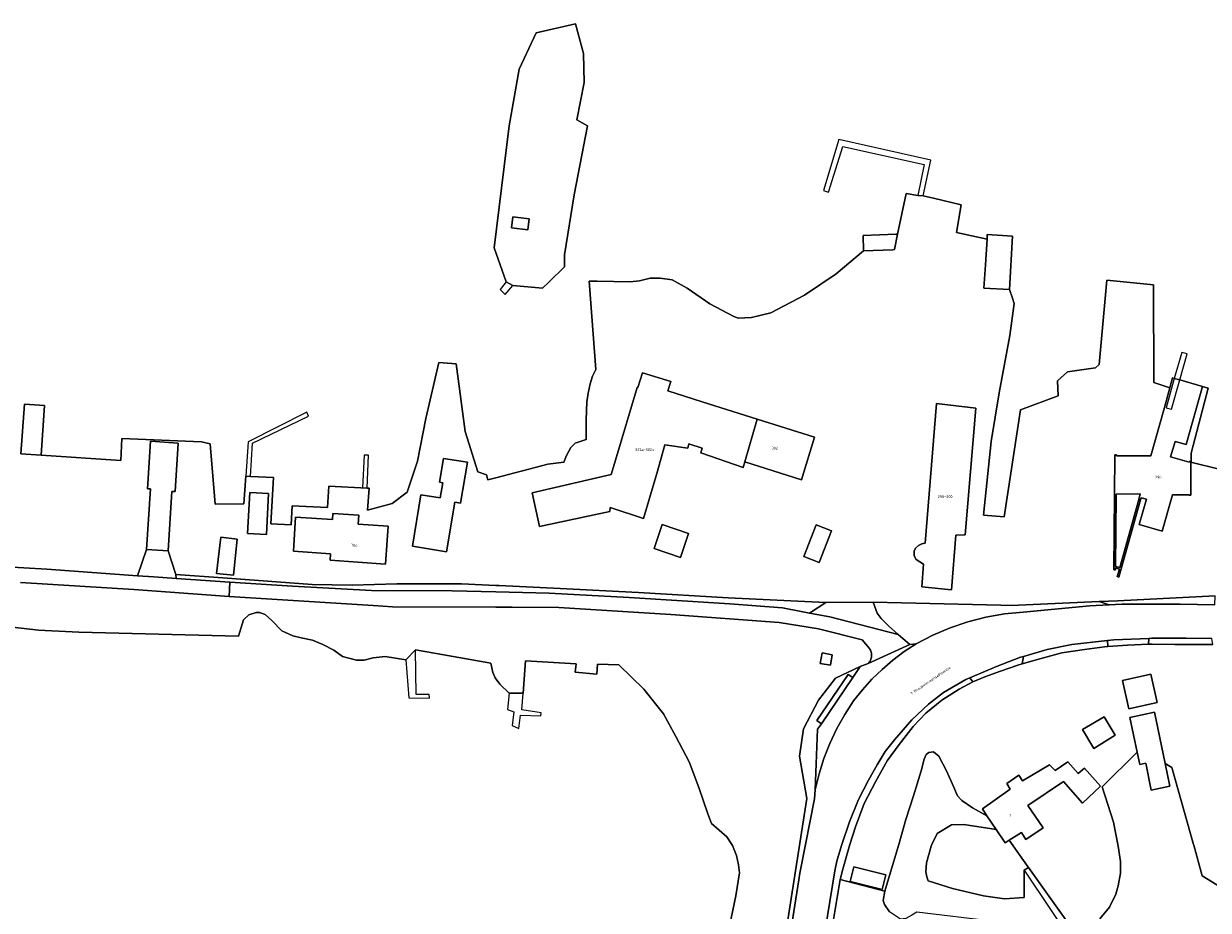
# Model space of a CAD drawing. Extents: x 130820 to 136569, y 465030 to 468172.
# Tile 9 of 41: x 133113 to 133331, y 466488 to 466651. Entities that reach past the tile are written whole.
import ezdxf
from ezdxf.enums import TextEntityAlignment as Align

# ---------------------------------------------------------------- set-up
doc = ezdxf.new("R2010")
doc.units = 0
for name, color, linetype in [('B-XX-GK-BESCHOEIING-G', 8, 'GK-BESCHOEIING'), ('B-XX-GR-GRAS-GV', 8, 'Continuous'), ('B-XX-GR-GROENVOORZIENING-GV', 8, 'Continuous'), ('B-XX-KW-KUNSTWERK_STEIGER-GV', 8, 'Continuous'), ('B-XX-OG-BEBOUWING-GV', 8, 'Continuous'), ('B-XX-OG-TERREIN_ERF-GV', 8, 'Continuous'), ('B-XX-OG-WATER-GV', 8, 'Continuous'), ('B-XX-VH-VERHARDING_GESLOTEN-GV', 8, 'Continuous'), ('B-XX-VH-VERHARDING_OPEN-GV', 8, 'Continuous')]:
    doc.layers.add(name, color=color, linetype=linetype)
doc.layers.add('N-WE-OG-BEBOUWING_HUISNUMMER-T25', color=7, linetype='Continuous', lineweight=25)
doc.layers.add('N-WE-OG-BEBOUWING_STRAATNAAM-T25', color=7, linetype='Continuous', lineweight=25)
doc.styles.add('NLCS-ISO-M200-T25', font='NLCS-ISO.ttf', dxfattribs={"height": 0.5})
doc.linetypes.add('GK-BESCHOEIING', pattern='A,30,-5,[1,NLCS.SHX,S=1,R=0,X=0,Y=0],-5', length=40)

msp = doc.modelspace()

# ---------------------------------------------------------------- linework, layer by layer
at = {"layer": 'B-XX-GK-BESCHOEIING-G'}
for points in [[(133189.478, 466588.681), (133192.694, 466588.424), (133194.334, 466576.012)], [(133183.663, 466564.811), (133180.942, 466562.768), (133176.378, 466561.527), (133176.673, 466565.546), (133176.323, 466565.564), (133169.292, 466565.935), (133169.043, 466562.016), (133162.512, 466562.306), (133162.323, 466558.836), (133158.564, 466559.017), (133159.079, 466567.546), (133154.875, 466567.716), (133153.99, 466567.753), (133153.61, 466562.675), (133148.333, 466562.609), (133147.421, 466573.736), (133145.84, 466574.108)], [(133130.999, 466570.633), (133116.363, 466571.629)]]:
    msp.add_lwpolyline(points, dxfattribs=at)
at = {"layer": 'B-XX-GR-GRAS-GV'}
msp.add_lwpolyline([(133297.191, 466495.323), (133297.958, 466495.793), (133297.806, 466496.008), (133294.396, 466500.808), (133293.681, 466500.351), (133292.016, 466502.803), (133286.075, 466503.688), (133283.775, 466503.653), (133281.149, 466502.061), (133280.175, 466500), (133280.036, 466499.707), (133279.184, 466496.643), (133279.059, 466495.015), (133279.249, 466494.068), (133279.486, 466493.321), (133283.962, 466491.915), (133289.711, 466490.605), (133293.523, 466490.039), (133297.147, 466490.246)], close=True, dxfattribs=at)
at = {"layer": 'B-XX-GR-GROENVOORZIENING-GV'}
for points in [[(133269.411, 466544.565), (133270.142, 466542.599), (133270.834, 466541.559), (133272.205, 466540.254), (133274.016, 466538.626), (133276.121, 466536.829), (133277.304, 466536.929), (133280.36, 466538.523), (133283.529, 466539.877), (133286.794, 466540.982), (133290.134, 466541.832), (133293.53, 466542.421), (133296.961, 466542.747), (133309.261, 466543.897), (133312.803, 466544.101), (133310.956, 466544.706), (133294.776, 466543.981), (133292.85, 466544.026), (133274.613, 466544.495)], [(133312.561, 466536.415), (133312.479, 466537.553), (133305.917, 466536.796), (133301.406, 466535.876), (133297.031, 466534.603), (133296.777, 466533.24), (133300.033, 466534.153), (133304.116, 466535.267), (133308.282, 466535.907), (133311.926, 466536.364)], [(133245.286, 466432.516), (133245.838, 466432.444), (133246.222, 466432.385), (133252.285, 466471.763), (133255.73, 466493.502), (133255.924, 466494.729), (133256.941, 466500), (133258.569, 466508.432), (133258.738, 466510.091), (133259.161, 466521.203), (133259.868, 466522.244), (133259.049, 466522.801), (133264.806, 466531.277), (133265.626, 466530.721), (133267.023, 466532.779), (133262.458, 466530.64), (133259.305, 466526.545), (133256.593, 466521.288), (133255.837, 466516.247), (133257.161, 466508.498)]]:
    msp.add_lwpolyline(points, close=True, dxfattribs=at)
msp.add_lwpolyline([(133260.374, 466475.941), (133263.334, 466493.561), (133263.369, 466493.769), (133263.699, 466495.05), (133265.079, 466500), (133266.136, 466503.279), (133267.719, 466507.557), (133269.806, 466511.568), (133271.946, 466515.429), (133274.174, 466518.416), (133276.773, 466521.709), (133279.084, 466524.197), (133282.022, 466526.594), (133285.191, 466528.62), (133287.696, 466529.909), (133287.15, 466530.698), (133286.414, 466530.39), (133282.351, 466527.975), (133279.584, 466525.831), (133276.478, 466522.98), (133273.336, 466519.279), (133271.594, 466517.15), (133270.107, 466514.675), (133268.552, 466511.824), (133266.708, 466508.267), (133265.046, 466504.213), (133263.632, 466500), (133263.573, 466499.825), (133262.718, 466496.961), (133262.321, 466495.154), (133259.217, 466475.977)], dxfattribs=at)
at = {"layer": 'B-XX-KW-KUNSTWERK_STEIGER-GV'}
for points in [[(133263.808, 466628.386), (133278.784, 466625.088), (133277.625, 466619.403), (133278.608, 466619.332), (133279.972, 466625.887), (133263.087, 466629.675), (133260.228, 466620.29), (133261.187, 466620.004)], [(133201.726, 466601.168), (133203.091, 466602.806), (133201.894, 466603.517), (133200.762, 466602.079)], [(133325.786, 466585.47), (133327.147, 466590.24), (133326.141, 466590.509), (133324.772, 466585.744), (133323.261, 466580.34), (133324.268, 466580.064)], [(133153.99, 466567.753), (133154.875, 466567.716), (133155.241, 466573.809), (133165.501, 466578.782), (133165.191, 466579.512), (133154.436, 466574.071)], [(133176.323, 466565.564), (133176.588, 466571.644), (133175.772, 466571.653), (133175.427, 466565.611)], [(133187.793, 466526.955), (133187.707, 466527.629), (133185.357, 466527.619), (133185.175, 466535.822), (133183.405, 466534.013), (133183.966, 466526.997)], [(133204.783, 466524.813), (133205.015, 466527.867), (133202.414, 466527.83), (133202.132, 466524.873), (133203.314, 466524.44), (133202.98, 466521.883), (133204.189, 466521.351), (133204.549, 466523.809), (133208.277, 466523.715), (133208.344, 466524.217)], [(133306.77, 466483.39), (133297.958, 466495.793), (133297.191, 466495.323), (133307.237, 466480.249), (133310.208, 466480.621), (133309.922, 466481.342), (133307.799, 466481.108), (133306.39, 466483.212)]]:
    msp.add_lwpolyline(points, close=True, dxfattribs=at)
at = {"layer": 'B-XX-OG-BEBOUWING-GV'}
for points in [[(133205.861, 466613.054), (133206.118, 466615.1), (133203.105, 466615.484), (133202.843, 466613.431)], [(133294.466, 466602.093), (133294.493, 466602.091), (133295.046, 466611.905), (133290.387, 466612.194), (133290.334, 466611.334), (133290.042, 466606.635), (133289.776, 466602.352)], [(133229.575, 466568.281), (133231.084, 466573.501), (133235.27, 466572.914), (133235.507, 466573.719), (133237.946, 466572.93), (133237.685, 466572.076), (133245.506, 466569.343), (133245.79, 466570.373), (133248.033, 466578.27), (133237.954, 466581.458), (133231.638, 466583.455), (133232.171, 466585.209), (133226.95, 466586.796), (133226.12, 466584.063), (133226.01, 466584.096), (133222.02, 466570.729), (133221.219, 466568.046), (133206.668, 466564.697), (133208.043, 466558.488), (133220.952, 466561.287), (133221.041, 466562.014), (133227.175, 466559.981)], [(133313.78, 466564.308), (133314.086, 466564.302), (133314.09, 466564.462), (133318.513, 466564.494), (133318.238, 466563.48), (133318.551, 466563.393), (133318.67, 466563.811), (133319.658, 466563.531), (133318.348, 466558.864), (133322.548, 466557.679), (133324.437, 466564.349), (133327.503, 466564.354), (133327.505, 466564.285), (133327.812, 466564.286), (133327.855, 466570.358), (133327.856, 466570.443), (133327.53, 466570.446), (133327.527, 466570.337), (133324.106, 466571.319), (133324.913, 466574.162), (133326.962, 466573.584), (133329.986, 466584.252), (133325.786, 466585.47), (133324.772, 466585.744), (133324.467, 466585.825), (133323.962, 466584.007), (133322.967, 466580.421), (133320.47, 466571.482), (133314.174, 466571.525), (133314.17, 466571.683), (133313.851, 466571.679)], [(133116.363, 466571.629), (133116.943, 466580.738), (133113.275, 466580.979), (133112.605, 466571.885), (133112.604, 466571.869)], [(133276.953, 466553.086), (133277.314, 466552.416), (133277.971, 466552), (133278.652, 466551.585), (133278.369, 466547.428), (133283.78, 466546.885), (133284.619, 466556.931), (133286.294, 466556.956), (133288.294, 466580.304), (133281.054, 466581.119), (133278.966, 466555.418), (133278.367, 466555.334), (133277.722, 466554.999), (133277.18, 466554.515), (133276.939, 466553.961)], [(133248.033, 466578.27), (133245.79, 466570.373), (133256.212, 466567.094), (133258.621, 466574.922)], [(133135.701, 466554.288), (133139.684, 466554.024), (133140.408, 466564.966), (133140.969, 466564.928), (133141.559, 466573.85), (133136.461, 466574.188), (133135.884, 466565.462), (133136.438, 466565.426)], [(133193.492, 466562.809), (133194.743, 466570.345), (133190.332, 466571.042), (133189.639, 466566.649), (133190.23, 466566.552), (133189.769, 466563.762), (133186.21, 466564.351), (133184.646, 466554.907), (133190.915, 466553.868), (133192.425, 466562.988)], [(133154.706, 466564.748), (133154.3, 466557.235), (133157.769, 466557.048), (133158.175, 466564.561)], [(133169.567, 466553.493), (133169.48, 466552.316), (133179.68, 466551.564), (133180.196, 466558.551), (133174.635, 466558.961), (133174.758, 466560.624), (133170, 466560.901), (133169.936, 466559.813), (133163.149, 466560.21), (133162.786, 466553.995)], [(133233.94, 466552.816), (133235.415, 466557.241), (133230.578, 466558.864), (133229.093, 466554.438)], [(133259.465, 466551.898), (133261.706, 466557.698), (133258.881, 466558.805), (133256.61, 466553.011)], [(133152.425, 466556.186), (133149.367, 466556.534), (133148.61, 466549.895), (133151.753, 466549.587)], [(133261.85, 466534.935), (133259.987, 466535.248), (133259.658, 466533.294), (133261.524, 466532.979)], [(133321.635, 466526.119), (133320.467, 466531.347), (133315.254, 466530.211), (133316.39, 466524.999)], [(133317.96, 466517.028), (133318.442, 466514.734), (133319.518, 466514.961), (133320.554, 466510.016), (133323.968, 466510.73), (133323.084, 466514.941), (133321.111, 466524.334), (133316.625, 466523.385)], [(133311.871, 466523.524), (133307.917, 466521.184), (133309.984, 466517.69), (133313.92, 466520.124)], [(133290.326, 466505.279), (133292.016, 466502.803), (133293.681, 466500.351), (133294.396, 466500.808), (133296.652, 466502.248), (133297.473, 466500.935), (133300.689, 466503.085), (133297.847, 466507.195), (133304.429, 466511.599), (133307.919, 466507.599), (133311.22, 466510.752), (133308.241, 466514.059), (133307.081, 466513.09), (133305.221, 466515.239), (133302.896, 466513.627), (133301.853, 466514.687), (133296.849, 466511.758), (133296.207, 466512.774), (133293.981, 466511.264), (133294.573, 466510.197), (133289.505, 466506.567)], [(133271.038, 466491.755), (133271.709, 466494.47), (133265.814, 466495.927), (133265.143, 466493.212)]]:
    msp.add_lwpolyline(points, close=True, dxfattribs=at)
at = {"layer": 'B-XX-OG-TERREIN_ERF-GV'}
for points in [[(133201.894, 466603.517), (133203.091, 466602.806), (133208.579, 466602.367), (133209.719, 466603.449), (133212.62, 466606.248), (133212.633, 466608.491), (133214.402, 466619.533), (133216.86, 466632.214), (133214.876, 466633.335), (133216.256, 466640.15), (133216.132, 466645.53), (133214.64, 466650.989), (133207.414, 466649.294), (133204.266, 466642.652), (133202.454, 466632.214), (133199.651, 466609.742)], [(133205.861, 466613.054), (133202.843, 466613.431), (133203.105, 466615.484), (133206.118, 466615.1)], [(133267.615, 466609.217), (133272.989, 466609.425), (133273.285, 466609.436), (133273.889, 466612.274), (133273.569, 466612.261), (133267.546, 466612.018)], [(133229.575, 466568.281), (133227.175, 466559.981), (133221.041, 466562.014), (133220.952, 466561.287), (133208.043, 466558.488), (133206.668, 466564.697), (133221.219, 466568.046), (133222.02, 466570.729), (133226.01, 466584.096), (133226.12, 466584.063), (133226.95, 466586.796), (133232.171, 466585.209), (133231.638, 466583.455), (133237.954, 466581.458), (133248.033, 466578.27), (133258.621, 466574.922), (133256.212, 466567.094), (133245.79, 466570.373), (133245.506, 466569.343), (133237.685, 466572.076), (133237.946, 466572.93), (133235.507, 466573.719), (133235.27, 466572.914), (133231.084, 466573.501)], [(133327.856, 466570.443), (133327.866, 466572.006), (133331.033, 466583.973), (133329.986, 466584.252), (133326.962, 466573.584), (133324.913, 466574.162), (133324.106, 466571.319), (133327.527, 466570.337), (133327.53, 466570.446)], [(133276.953, 466553.086), (133276.939, 466553.961), (133277.18, 466554.515), (133277.722, 466554.999), (133278.367, 466555.334), (133278.966, 466555.418), (133281.054, 466581.119), (133288.294, 466580.304), (133286.294, 466556.956), (133284.619, 466556.931), (133283.78, 466546.885), (133278.369, 466547.428), (133278.652, 466551.585), (133277.971, 466552), (133277.314, 466552.416)], [(133193.492, 466562.809), (133192.425, 466562.988), (133190.915, 466553.868), (133184.646, 466554.907), (133186.21, 466564.351), (133189.769, 466563.762), (133190.23, 466566.552), (133189.639, 466566.649), (133190.332, 466571.042), (133194.743, 466570.345)], [(133154.706, 466564.748), (133158.175, 466564.561), (133157.769, 466557.048), (133154.3, 466557.235)], [(133318.551, 466563.393), (133318.238, 466563.48), (133314.758, 466550.96), (133313.957, 466551.176), (133314.086, 466564.302), (133313.78, 466564.308), (133313.647, 466550.52), (133313.959, 466550.516), (133313.962, 466550.88), (133314.681, 466550.677), (133314.298, 466549.301), (133314.601, 466549.216)], [(133318.238, 466563.48), (133318.513, 466564.494), (133314.09, 466564.462), (133314.086, 466564.302), (133313.957, 466551.176), (133314.758, 466550.96)], [(133169.567, 466553.493), (133162.786, 466553.995), (133163.149, 466560.21), (133169.936, 466559.813), (133170, 466560.901), (133174.758, 466560.624), (133174.635, 466558.961), (133180.196, 466558.551), (133179.68, 466551.564), (133169.48, 466552.316)], [(133233.94, 466552.816), (133229.093, 466554.438), (133230.578, 466558.864), (133235.415, 466557.241)], [(133259.465, 466551.898), (133256.61, 466553.011), (133258.881, 466558.805), (133261.706, 466557.698)], [(133152.425, 466556.186), (133151.753, 466549.587), (133148.61, 466549.895), (133149.367, 466556.534)], [(133141.199, 466548.952), (133141.149, 466549.69), (133139.684, 466554.024), (133135.701, 466554.288), (133134.096, 466549.44), (133137.094, 466549.223)], [(133261.85, 466534.935), (133261.524, 466532.979), (133259.658, 466533.294), (133259.987, 466535.248)], [(133287.15, 466530.698), (133287.696, 466529.909), (133289.932, 466530.87), (133292.841, 466531.915), (133295.975, 466533.015), (133296.777, 466533.24), (133297.031, 466534.603), (133296.502, 466534.449), (133292.053, 466532.754)], [(133321.635, 466526.119), (133316.39, 466524.999), (133315.254, 466530.211), (133320.467, 466531.347)], [(133311.871, 466523.524), (133313.92, 466520.124), (133309.984, 466517.69), (133307.917, 466521.184)], [(133271.038, 466491.755), (133265.143, 466493.212), (133265.814, 466495.927), (133271.709, 466494.47)], [(133284.788, 466470.11), (133285.443, 466474.569), (133285.079, 466474.623), (133286.05, 466481.363), (133285.452, 466481.44), (133285.98, 466486.156), (133292.685, 466485.244), (133292.648, 466485.273), (133291.713, 466485.834), (133277.426, 466487.562), (133276.534, 466487.022), (133275.419, 466486.38), (133274.445, 466486.289), (133272.372, 466487.608), (133271.45, 466488.969), (133271.213, 466489.715), (133271.561, 466491.421), (133263.334, 466493.561), (133260.374, 466475.941), (133263.601, 466472.84), (133278.666, 466470.899)]]:
    msp.add_lwpolyline(points, close=True, dxfattribs=at)
for points in [[(133333.253, 466569), (133327.855, 466570.358), (133327.812, 466564.286), (133327.505, 466564.285), (133327.503, 466564.354), (133324.437, 466564.349), (133322.548, 466557.679), (133318.348, 466558.864), (133319.658, 466563.531), (133318.67, 466563.811), (133318.551, 466563.393), (133314.601, 466549.216), (133314.298, 466549.301), (133314.681, 466550.677), (133313.962, 466550.88), (133313.959, 466550.516), (133313.647, 466550.52), (133313.78, 466564.308), (133313.851, 466571.679), (133314.17, 466571.683), (133314.174, 466571.525), (133320.47, 466571.482), (133322.967, 466580.421), (133323.962, 466584.007), (133321.008, 466585.018), (133320.938, 466602.985), (133312.397, 466603.824), (133310.977, 466588.331), (133310.262, 466587.678), (133305.135, 466586.973), (133303.274, 466585.317), (133303.45, 466582.525), (133296.516, 466579.992), (133293.464, 466560.307), (133289.71, 466560.603), (133291.099, 466574.126), (133292.56, 466583.098), (133294.54, 466593.658), (133295.311, 466599.518), (133295.018, 466600.491), (133294.466, 466602.093), (133289.776, 466602.352), (133290.042, 466606.635), (133290.334, 466611.334), (133284.706, 466612.611), (133285.563, 466617.65), (133280.516, 466618.899), (133278.608, 466619.332), (133277.625, 466619.403), (133275.48, 466619.753), (133273.889, 466612.274), (133273.285, 466609.436), (133272.989, 466609.425), (133267.615, 466609.217), (133262.606, 466604.961), (133256.767, 466601.043), (133250.541, 466597.819), (133247.029, 466596.964), (133244.53, 466596.825), (133243.775, 466597.139), (133239.362, 466599.473), (133235.191, 466602.361), (133232.416, 466603.894), (133230.235, 466604.211), (133228.361, 466604.157), (133226.417, 466603.701), (133224.67, 466603.524), (133218.624, 466603.634), (133217.162, 466603.617), (133218.348, 466587.363), (133217.767, 466586.153), (133217.34, 466584.72), (133216.967, 466583.013), (133216.691, 466581.432), (133216.593, 466578.128), (133216.576, 466574.5), (133214.561, 466573.843), (133213.798, 466573.031), (133212.971, 466571.592), (133212.515, 466570.334), (133209.546, 466569.962), (133200, 466567.46), (133198.489, 466567.064), (133198.272, 466567.982), (133196.681, 466568.583), (133194.334, 466576.012), (133192.694, 466588.424), (133189.478, 466588.681), (133187.107, 466578.373), (133185.581, 466570.518), (133183.663, 466564.811), (133180.942, 466562.768), (133176.378, 466561.527), (133176.673, 466565.546), (133176.323, 466565.564), (133169.292, 466565.935), (133169.043, 466562.016), (133162.512, 466562.306), (133162.323, 466558.836), (133158.564, 466559.017), (133159.079, 466567.546), (133154.875, 466567.716), (133153.99, 466567.753), (133153.61, 466562.675), (133148.333, 466562.609), (133147.421, 466573.736), (133145.84, 466574.108), (133131.177, 466574.707), (133130.999, 466570.633), (133116.363, 466571.629), (133112.604, 466571.869)], [(133096.162, 466551.9), (133117.364, 466550.648), (133134.096, 466549.44), (133135.701, 466554.288), (133136.438, 466565.426), (133135.884, 466565.462), (133136.461, 466574.188), (133141.559, 466573.85), (133140.969, 466564.928), (133140.408, 466564.966), (133139.684, 466554.024), (133141.149, 466549.69), (133149.785, 466549.098), (133166.184, 466547.85), (133173.563, 466547.713), (133181.786, 466547.94), (133193.639, 466547.948), (133200, 466547.682), (133200.62, 466547.656), (133211.832, 466547.103), (133226.196, 466546.399), (133242.716, 466545.403), (133260.659, 466544.555), (133269.411, 466544.565), (133274.613, 466544.495), (133292.85, 466544.026), (133294.776, 466543.981), (133310.956, 466544.706), (133314.367, 466544.859), (133332.307, 466545.786)], [(133245.286, 466432.516), (133257.161, 466508.498), (133255.837, 466516.247), (133256.593, 466521.288), (133259.305, 466526.545), (133262.458, 466530.64), (133267.023, 466532.779), (133268.46, 466533.311), (133268.591, 466533.448), (133268.709, 466533.596), (133268.814, 466533.755), (133268.903, 466533.922), (133268.978, 466534.096), (133269.036, 466534.277), (133269.078, 466534.462), (133269.103, 466534.65), (133269.111, 466534.839), (133269.102, 466535.029), (133269.076, 466535.217), (133269.033, 466535.401), (133268.974, 466535.581), (133268.899, 466535.756), (133268.808, 466535.922), (133268.703, 466536.08), (133267.398, 466537.653), (133259.362, 466539.707), (133252.116, 466540.872), (133232.161, 466542.344), (133211.584, 466543.606), (133202.98, 466543.65), (133200, 466543.662), (133180.996, 466543.739), (133177.417, 466543.96), (133150.906, 466545.631), (133133.379, 466546.94), (133112.527, 466548.222)], [(133111.053, 466540.01), (133115.828, 466539.413), (133123.266, 466539.092), (133152.651, 466538.311), (133153.569, 466541.342), (133154.533, 466542.26), (133155.911, 466542.719), (133156.508, 466542.719), (133157.564, 466542.306), (133158.803, 466541.204), (133160.64, 466539.322), (133162.614, 466538.403), (133164.175, 466538.036), (133166.241, 466537.623), (133168.17, 466536.796), (133170.19, 466535.74), (133171.751, 466534.592), (133174.368, 466533.904), (133175.746, 466533.95), (133177.444, 466534.363), (133179.648, 466534.592), (133183.405, 466534.013), (133185.175, 466535.822), (133199.066, 466533.395), (133199.4, 466531.661), (133199.867, 466530.661), (133200.734, 466529.527), (133202.414, 466527.83), (133205.015, 466527.867), (133205.464, 466533.78), (133214.752, 466533.221), (133214.6, 466531.743), (133218.532, 466531.378), (133218.703, 466533.207), (133222.582, 466533.066), (133227.18, 466528.608), (133230.829, 466524.06), (133233.122, 466519.867), (133235.522, 466515.25), (133237.324, 466510.499), (133239.003, 466505.646), (133239.682, 466503.855), (133242.497, 466501.421), (133243.392, 466500), (133243.51, 466499.812), (133244.239, 466497.997), (133244.642, 466496.253), (133244.815, 466494.805), (133244.156, 466490.593), (133237.397, 466458.252)], [(133331.848, 466536.822), (133324.872, 466536.814), (133320.695, 466536.874), (133320.025, 466536.849), (133316.171, 466536.705), (133312.561, 466536.415), (133311.926, 466536.364), (133308.282, 466535.907), (133304.116, 466535.267), (133300.033, 466534.153), (133296.777, 466533.24), (133295.975, 466533.015), (133292.841, 466531.915), (133289.932, 466530.87), (133287.696, 466529.909), (133285.191, 466528.62), (133282.022, 466526.594), (133279.084, 466524.197), (133276.773, 466521.709), (133274.174, 466518.416), (133271.946, 466515.429), (133269.806, 466511.568), (133267.719, 466507.557), (133266.136, 466503.279), (133265.079, 466500), (133263.699, 466495.05), (133263.369, 466493.769), (133263.334, 466493.561), (133271.561, 466491.421), (133274.03, 466499.813), (133274.084, 466500), (133275.407, 466504.601), (133276.812, 466508.95), (133278.214, 466513.55), (133278.779, 466515.736), (133279.166, 466516.567), (133279.635, 466516.949), (133280.483, 466517.038), (133281.446, 466516.277), (133282.865, 466513.546), (133284.187, 466510.664), (133284.89, 466508.949), (133285.678, 466508.135), (133287.676, 466506.79), (133290.326, 466505.279), (133289.505, 466506.567), (133294.573, 466510.197), (133293.981, 466511.264), (133296.207, 466512.774), (133296.849, 466511.758), (133301.853, 466514.687), (133302.896, 466513.627), (133305.221, 466515.239), (133307.081, 466513.09), (133308.241, 466514.059), (133311.22, 466510.752), (133307.919, 466507.599), (133304.429, 466511.599), (133297.847, 466507.195), (133300.689, 466503.085), (133297.473, 466500.935), (133296.652, 466502.248), (133294.396, 466500.808), (133297.806, 466496.008), (133297.958, 466495.793), (133306.77, 466483.39)], [(133311.093, 466486.362), (133312.835, 466488.49), (133314.023, 466490.86), (133314.474, 466492.392), (133314.888, 466494.725), (133314.903, 466496.901), (133314.433, 466499.72), (133314.38, 466500), (133313.602, 466504.133), (133311.497, 466510.631), (133317.96, 466517.028), (133316.625, 466523.385), (133321.111, 466524.334), (133323.084, 466514.941), (133324.319, 466514.154), (133328.333, 466500), (133328.365, 466499.887), (133329.93, 466494.284), (133333.392, 466492.088)]]:
    msp.add_lwpolyline(points, dxfattribs=at)
at = {"layer": 'B-XX-OG-WATER-GV'}
msp.add_lwpolyline([(133201.894, 466603.517), (133199.651, 466609.742), (133202.454, 466632.214), (133204.266, 466642.652), (133207.414, 466649.294), (133214.64, 466650.989), (133216.132, 466645.53), (133216.256, 466640.15), (133214.876, 466633.335), (133216.86, 466632.214), (133214.402, 466619.533), (133212.633, 466608.491), (133212.62, 466606.248), (133209.719, 466603.449), (133208.579, 466602.367), (133203.091, 466602.806)], close=True, dxfattribs=at)
for points in [[(133112.605, 466571.885), (133113.275, 466580.979), (133116.943, 466580.738), (133116.363, 466571.629), (133130.999, 466570.633), (133131.177, 466574.707), (133145.84, 466574.108), (133147.421, 466573.736), (133148.333, 466562.609), (133153.61, 466562.675), (133153.99, 466567.753), (133154.875, 466567.716), (133159.079, 466567.546), (133158.564, 466559.017), (133162.323, 466558.836), (133162.512, 466562.306), (133169.043, 466562.016), (133169.292, 466565.935), (133176.323, 466565.564), (133176.673, 466565.546), (133176.378, 466561.527), (133180.942, 466562.768), (133183.663, 466564.811), (133185.581, 466570.518), (133187.107, 466578.373), (133189.478, 466588.681), (133192.694, 466588.424), (133194.334, 466576.012), (133196.681, 466568.583), (133198.272, 466567.982), (133198.489, 466567.064), (133200, 466567.46), (133209.546, 466569.962), (133212.515, 466570.334), (133212.971, 466571.592), (133213.798, 466573.031), (133214.561, 466573.843), (133216.576, 466574.5), (133216.593, 466578.128), (133216.691, 466581.432), (133216.967, 466583.013), (133217.34, 466584.72), (133217.767, 466586.153), (133218.348, 466587.363), (133217.162, 466603.617), (133218.624, 466603.634), (133224.67, 466603.524), (133226.417, 466603.701), (133228.361, 466604.157), (133230.235, 466604.211), (133232.416, 466603.894), (133235.191, 466602.361), (133239.362, 466599.473), (133243.775, 466597.139), (133244.53, 466596.825), (133247.029, 466596.964), (133250.541, 466597.819), (133256.767, 466601.043), (133262.606, 466604.961), (133267.615, 466609.217), (133267.546, 466612.018), (133273.569, 466612.261), (133273.889, 466612.274), (133275.48, 466619.753), (133277.625, 466619.403), (133278.608, 466619.332), (133280.516, 466618.899), (133285.563, 466617.65), (133284.706, 466612.611), (133290.334, 466611.334), (133290.387, 466612.194), (133295.046, 466611.905), (133294.493, 466602.091), (133294.466, 466602.093), (133295.018, 466600.491), (133295.311, 466599.518), (133294.54, 466593.658), (133292.56, 466583.098), (133291.099, 466574.126), (133289.71, 466560.603), (133293.464, 466560.307), (133296.516, 466579.992), (133303.45, 466582.525), (133303.274, 466585.317), (133305.135, 466586.973), (133310.262, 466587.678), (133310.977, 466588.331), (133312.397, 466603.824), (133320.938, 466602.985), (133321.008, 466585.018), (133323.962, 466584.007), (133324.467, 466585.825), (133324.772, 466585.744), (133325.786, 466585.47), (133329.986, 466584.252), (133331.033, 466583.973), (133327.866, 466572.006), (133327.856, 466570.443), (133327.855, 466570.358), (133333.253, 466569)], [(133237.397, 466458.252), (133244.156, 466490.593), (133244.815, 466494.805), (133244.642, 466496.253), (133244.239, 466497.997), (133243.51, 466499.812), (133243.392, 466500), (133242.497, 466501.421), (133239.682, 466503.855), (133239.003, 466505.646), (133237.324, 466510.499), (133235.522, 466515.25), (133233.122, 466519.867), (133230.829, 466524.06), (133227.18, 466528.608), (133222.582, 466533.066), (133218.703, 466533.207), (133218.532, 466531.378), (133214.6, 466531.743), (133214.752, 466533.221), (133205.464, 466533.78), (133205.015, 466527.867), (133202.414, 466527.83), (133200.734, 466529.527), (133199.867, 466530.661), (133199.4, 466531.661), (133199.066, 466533.395), (133185.175, 466535.822), (133183.405, 466534.013), (133179.648, 466534.592), (133177.444, 466534.363), (133175.746, 466533.95), (133174.368, 466533.904), (133171.751, 466534.592), (133170.19, 466535.74), (133168.17, 466536.796), (133166.241, 466537.623), (133164.175, 466538.036), (133162.614, 466538.403), (133160.64, 466539.322), (133158.803, 466541.204), (133157.564, 466542.306), (133156.508, 466542.719), (133155.911, 466542.719), (133154.533, 466542.26), (133153.569, 466541.342), (133152.651, 466538.311), (133123.266, 466539.092), (133115.828, 466539.413), (133111.053, 466540.01)], [(133306.77, 466483.39), (133297.958, 466495.793), (133297.191, 466495.323), (133297.147, 466490.246), (133293.523, 466490.039), (133289.711, 466490.605), (133283.962, 466491.915), (133279.486, 466493.321), (133279.249, 466494.068), (133279.059, 466495.015), (133279.184, 466496.643), (133280.036, 466499.707), (133280.175, 466500), (133281.149, 466502.061), (133283.775, 466503.653), (133286.075, 466503.688), (133292.016, 466502.803), (133290.326, 466505.279), (133287.676, 466506.79), (133285.678, 466508.135), (133284.89, 466508.949), (133284.187, 466510.664), (133282.865, 466513.546), (133281.446, 466516.277), (133280.483, 466517.038), (133279.635, 466516.949), (133279.166, 466516.567), (133278.779, 466515.736), (133278.214, 466513.55), (133276.812, 466508.95), (133275.407, 466504.601), (133274.084, 466500), (133274.03, 466499.813), (133271.561, 466491.421), (133271.213, 466489.715), (133271.45, 466488.969), (133272.372, 466487.608)], [(133333.392, 466492.088), (133329.93, 466494.284), (133328.365, 466499.887), (133328.333, 466500), (133324.319, 466514.154), (133323.084, 466514.941), (133323.968, 466510.73), (133320.554, 466510.016), (133319.518, 466514.961), (133318.442, 466514.734), (133317.96, 466517.028), (133311.497, 466510.631), (133313.602, 466504.133), (133314.38, 466500), (133314.433, 466499.72), (133314.903, 466496.901), (133314.888, 466494.725), (133314.474, 466492.392), (133314.023, 466490.86), (133312.835, 466488.49), (133311.093, 466486.362)]]:
    msp.add_lwpolyline(points, dxfattribs=at)
at = {"layer": 'B-XX-VH-VERHARDING_GESLOTEN-GV'}
for points in [[(133112.527, 466548.222), (133133.379, 466546.94), (133150.906, 466545.631), (133151.059, 466548.299), (133141.199, 466548.952), (133137.094, 466549.223), (133134.096, 466549.44), (133117.364, 466550.648), (133096.162, 466551.9)], [(133332.265, 466544.094), (133325.861, 466544.25), (133315.158, 466544.237), (133312.803, 466544.101), (133309.261, 466543.897), (133296.961, 466542.747), (133293.53, 466542.421), (133290.134, 466541.832), (133286.794, 466540.982), (133283.529, 466539.877), (133280.36, 466538.523), (133277.304, 466536.929), (133275.119, 466535.5), (133273.03, 466533.934), (133271.046, 466532.237), (133269.173, 466530.418), (133267.42, 466528.483), (133265.795, 466526.44), (133264.166, 466523.935), (133262.71, 466521.326), (133261.434, 466518.625), (133260.343, 466515.843), (133259.443, 466512.994), (133258.738, 466510.091), (133258.569, 466508.432), (133256.941, 466500), (133255.924, 466494.729), (133255.73, 466493.502), (133252.285, 466471.763)], [(133259.217, 466475.977), (133262.321, 466495.154), (133262.718, 466496.961), (133263.573, 466499.825), (133263.632, 466500), (133265.046, 466504.213), (133266.708, 466508.267), (133268.552, 466511.824), (133270.107, 466514.675), (133271.594, 466517.15), (133273.336, 466519.279), (133276.478, 466522.98), (133279.584, 466525.831), (133282.351, 466527.975), (133286.414, 466530.39), (133287.15, 466530.698), (133292.053, 466532.754), (133296.502, 466534.449), (133297.031, 466534.603), (133301.406, 466535.876), (133305.917, 466536.796), (133312.479, 466537.553), (133313.68, 466537.692), (133320.119, 466537.93), (133320.653, 466537.95), (133324.803, 466537.964), (133326.979, 466537.972), (133331.688, 466537.907)]]:
    msp.add_lwpolyline(points, dxfattribs=at)
for points in [[(133141.149, 466549.69), (133141.199, 466548.952), (133151.059, 466548.299), (133162.604, 466547.536), (133177.096, 466546.757), (133191.978, 466546.659), (133200, 466546.466), (133209.766, 466546.23), (133224.533, 466545.455), (133243.033, 466544.311), (133252.723, 466543.559), (133256.135, 466542.885), (133257.65, 466542.593), (133260.659, 466544.555), (133242.716, 466545.403), (133226.196, 466546.399), (133211.832, 466547.103), (133200.62, 466547.656), (133200, 466547.682), (133193.639, 466547.948), (133181.786, 466547.94), (133173.563, 466547.713), (133166.184, 466547.85), (133149.785, 466549.098)], [(133268.46, 466533.311), (133276.121, 466536.829), (133274.016, 466538.626), (133261.428, 466541.865), (133257.65, 466542.593), (133256.135, 466542.885), (133252.723, 466543.559), (133243.033, 466544.311), (133224.533, 466545.455), (133209.766, 466546.23), (133200, 466546.466), (133191.978, 466546.659), (133177.096, 466546.757), (133162.604, 466547.536), (133151.059, 466548.299), (133150.906, 466545.631), (133177.417, 466543.96), (133180.996, 466543.739), (133200, 466543.662), (133202.98, 466543.65), (133211.584, 466543.606), (133232.161, 466542.344), (133252.116, 466540.872), (133259.362, 466539.707), (133267.398, 466537.653), (133268.703, 466536.08), (133268.808, 466535.922), (133268.899, 466535.756), (133268.974, 466535.581), (133269.033, 466535.401), (133269.076, 466535.217), (133269.102, 466535.029), (133269.111, 466534.839), (133269.103, 466534.65), (133269.078, 466534.462), (133269.036, 466534.277), (133268.978, 466534.096), (133268.903, 466533.922), (133268.814, 466533.755), (133268.709, 466533.596), (133268.591, 466533.448)], [(133310.956, 466544.706), (133312.803, 466544.101), (133315.158, 466544.237), (133325.861, 466544.25), (133332.265, 466544.094), (133332.307, 466545.786), (133314.367, 466544.859)], [(133274.016, 466538.626), (133272.205, 466540.254), (133270.834, 466541.559), (133270.142, 466542.599), (133269.411, 466544.565), (133260.659, 466544.555), (133257.65, 466542.593), (133261.428, 466541.865)], [(133324.872, 466536.814), (133331.848, 466536.822), (133331.688, 466537.907), (133326.979, 466537.972), (133324.803, 466537.964), (133320.653, 466537.95), (133320.119, 466537.93), (133320.025, 466536.849), (133320.695, 466536.874)]]:
    msp.add_lwpolyline(points, close=True, dxfattribs=at)
at = {"layer": 'B-XX-VH-VERHARDING_OPEN-GV'}
for points in [[(133277.304, 466536.929), (133276.121, 466536.829), (133268.46, 466533.311), (133267.023, 466532.779), (133265.626, 466530.721), (133259.868, 466522.244), (133259.161, 466521.203), (133258.738, 466510.091), (133259.443, 466512.994), (133260.343, 466515.843), (133261.434, 466518.625), (133262.71, 466521.326), (133264.166, 466523.935), (133265.795, 466526.44), (133267.42, 466528.483), (133269.173, 466530.418), (133271.046, 466532.237), (133273.03, 466533.934), (133275.119, 466535.5)], [(133312.479, 466537.553), (133312.561, 466536.415), (133316.171, 466536.705), (133320.025, 466536.849), (133320.119, 466537.93), (133313.68, 466537.692)], [(133259.868, 466522.244), (133265.626, 466530.721), (133264.806, 466531.277), (133259.049, 466522.801)]]:
    msp.add_lwpolyline(points, close=True, dxfattribs=at)

# ---------------------------------------------------------------- texts
at = {"layer": 'N-WE-OG-BEBOUWING_HUISNUMMER-T25', "style": 'NLCS-ISO-M200-T25'}
for s, p in [('302a-302b', (133227.351, 466572.642)), ('302', (133251.298, 466572.914)), ('296', (133321.839, 466567.588)), ('298-300', (133282.617, 466564.002)), ('1', (133294.599, 466505.365))]:
    msp.add_text(s, height=0.5, dxfattribs=at).set_placement(p, align=Align.MIDDLE_CENTER)
msp.add_text('304', height=0.5, rotation=355.8, dxfattribs=at).set_placement((133173.94, 466555.052), align=Align.MIDDLE_CENTER)
at = {"layer": 'N-WE-OG-BEBOUWING_STRAATNAAM-T25', "style": 'NLCS-ISO-M200-T25'}
msp.add_text("'t BreukeleveenseMeentje", height=0.5, rotation=34, dxfattribs=at).set_placement((133279.917, 466530.17), align=Align.MIDDLE_CENTER)

doc.saveas('drawing.dxf')
